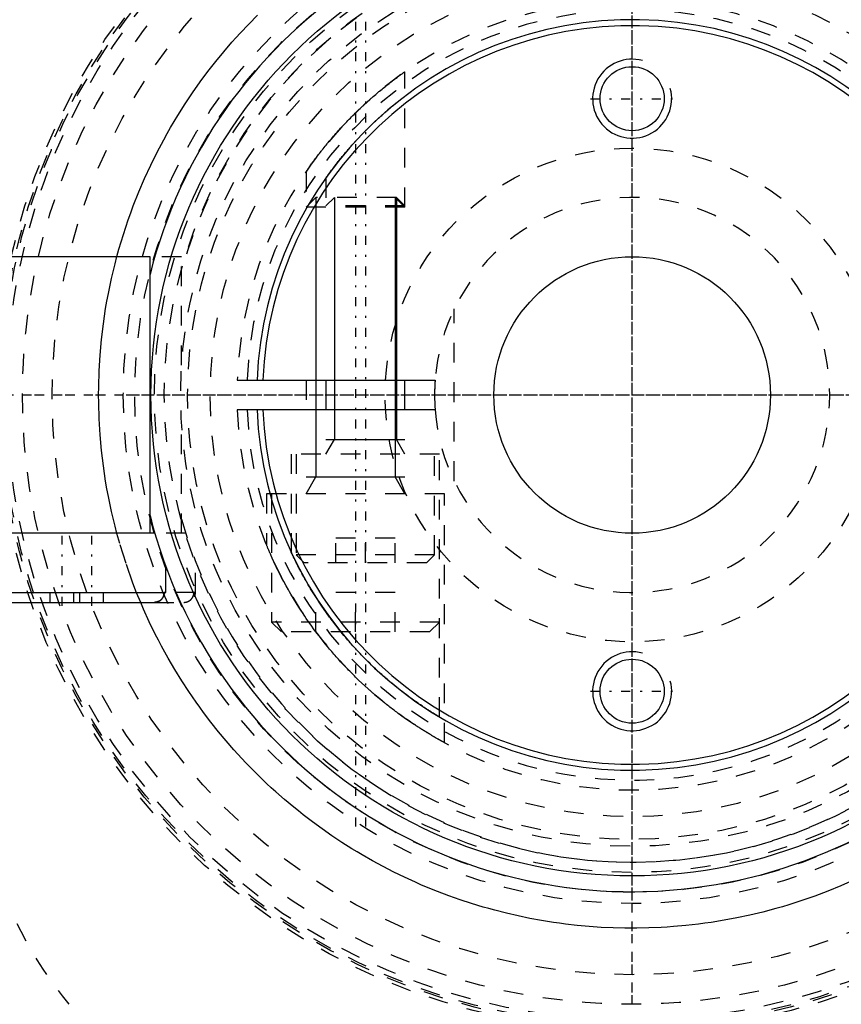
# Model space of a CAD drawing. Extents: x -602 to 139, y -105 to 105.
# Tile 3 of 14: x -581 to -539, y -31 to 19. Entities that reach past the tile are written whole.
import ezdxf

# ---------------------------------------------------------------- set-up
doc = ezdxf.new("R2010")
doc.units = 0
doc.linetypes.add('CENTER', pattern=[1.5, 0.45, -0.5, 0.05, -0.5])
doc.linetypes.add('DASHED', pattern=[2, 1, -1])
for name, color, linetype in [('AM_0', 7, 'CONTINUOUS'), ('AM_10', 7, 'CONTINUOUS'), ('AM_3', 7, 'DASHED'), ('AM_7', 7, 'CENTER')]:
    doc.layers.add(name, color=color, linetype=linetype)

msp = doc.modelspace()

# ---------------------------------------------------------------- linework, layer by layer
at = {"layer": 'AM_0', "color": 7, "linetype": 'CONTINUOUS'}
for p, q in [((-574.4, 7), (-583.75, 7)), ((-574.4, -7), (-574.4, 7)), ((-568.985, 0.75), (-559.972, 0.75)), ((-565.5, 0.75), (-565.5, -0.75)), ((-561.5, -0.75), (-561.5, 0.75)), ((-559.972, -0.75), (-568.985, -0.75)), ((-574.156, -7), (-584.1, -7)), ((-573.6, -10), (-573.6, -8.693)), ((-584.1, -10), (-573.6, -10)), ((-583.514, -10.5), (-574.186, -10.5))]:
    msp.add_line(p, q, dxfattribs=at)
for points in [[(-565.5, 10.989, 0), (-565.5, 10.989, 0), (-565.497, 10.992, 0), (-565.493, 10.999, 0), (-565.489, 11.004, 0), (-565.486, 11.009, 0), (-565.476, 11.022, 0), (-565.465, 11.038, 0), (-565.451, 11.057, 0), (-565.436, 11.079, 0), (-565.418, 11.103, 0), (-565.408, 11.117, 0), (-565.398, 11.13, 0), (-565.377, 11.16, 0), (-565.354, 11.192, 0), (-565.329, 11.226, 0), (-565.303, 11.261, 0), (-565.276, 11.299, 0), (-565.261, 11.318, 0), (-565.247, 11.338, 0), (-565.217, 11.378, 0), (-565.186, 11.419, 0), (-565.17, 11.44, 0), (-565.154, 11.461, 0), (-565.121, 11.505, 0), (-565.088, 11.548, 0), (-565.071, 11.57, 0), (-565.054, 11.592, 0), (-565.02, 11.636, 0), (-564.985, 11.681, 0), (-564.95, 11.727, 0), (-564.913, 11.773, 0), (-564.875, 11.82, 0), (-564.856, 11.844, 0), (-564.837, 11.869, 0), (-564.798, 11.917, 0), (-564.758, 11.967, 0), (-564.717, 12.017, 0), (-564.676, 12.068, 0), (-564.633, 12.119, 0), (-564.612, 12.145, 0), (-564.59, 12.17, 0), (-564.547, 12.223, 0), (-564.503, 12.275, 0), (-564.458, 12.328, 0), (-564.413, 12.381, 0), (-564.367, 12.434, 0), (-564.344, 12.46, 0), (-564.32, 12.487, 0), (-564.274, 12.541, 0), (-564.226, 12.594, 0), (-564.179, 12.648, 0), (-564.131, 12.701, 0), (-564.083, 12.755, 0), (-564.058, 12.781, 0), (-564.034, 12.808, 0), (-563.985, 12.861, 0), (-563.936, 12.914, 0), (-563.887, 12.967, 0), (-563.838, 13.019, 0), (-563.789, 13.071, 0), (-563.764, 13.097, 0), (-563.74, 13.123, 0), (-563.691, 13.174, 0), (-563.642, 13.225, 0), (-563.617, 13.25, 0), (-563.593, 13.275, 0), (-563.544, 13.325, 0), (-563.496, 13.374, 0), (-563.471, 13.399, 0), (-563.447, 13.423, 0), (-563.397, 13.473, 0), (-563.347, 13.522, 0), (-563.297, 13.572, 0), (-563.245, 13.622, 0), (-563.194, 13.672, 0), (-563.168, 13.697, 0), (-563.142, 13.722, 0), (-563.09, 13.771, 0), (-563.038, 13.821, 0), (-562.985, 13.87, 0), (-562.933, 13.919, 0), (-562.88, 13.968, 0), (-562.854, 13.992, 0), (-562.828, 14.016, 0), (-562.776, 14.064, 0), (-562.723, 14.111, 0), (-562.672, 14.157, 0), (-562.62, 14.203, 0), (-562.569, 14.249, 0), (-562.544, 14.271, 0), (-562.518, 14.293, 0), (-562.468, 14.337, 0), (-562.419, 14.38, 0), (-562.37, 14.422, 0), (-562.322, 14.463, 0), (-562.275, 14.503, 0), (-562.251, 14.523, 0), (-562.228, 14.542, 0), (-562.183, 14.58, 0), (-562.138, 14.617, 0), (-562.095, 14.653, 0), (-562.053, 14.688, 0), (-562.012, 14.721, 0), (-561.992, 14.738, 0), (-561.972, 14.754, 0), (-561.932, 14.786, 0), (-561.894, 14.817, 0), (-561.875, 14.832, 0), (-561.856, 14.847, 0), (-561.82, 14.876, 0), (-561.785, 14.904, 0), (-561.768, 14.917, 0), (-561.751, 14.93, 0), (-561.719, 14.956, 0), (-561.689, 14.979, 0), (-561.66, 15.001, 0), (-561.634, 15.021, 0), (-561.61, 15.04, 0), (-561.599, 15.049, 0), (-561.588, 15.057, 0), (-561.569, 15.072, 0), (-561.552, 15.085, 0), (-561.537, 15.096, 0), (-561.525, 15.106, 0), (-561.515, 15.113, 0), (-561.511, 15.116, 0), (-561.508, 15.119, 0), (-561.503, 15.122, 0), (-561.5, 15.124, 0), (-561.5, 15.124, 0)], [(-559.75, -16.308, 0), (-559.751, -16.307, 0), (-559.755, -16.304, 0), (-559.765, -16.299, 0), (-559.772, -16.294, 0), (-559.78, -16.29, 0), (-559.8, -16.278, 0), (-559.825, -16.263, 0), (-559.854, -16.245, 0), (-559.889, -16.223, 0), (-559.929, -16.199, 0), (-559.951, -16.186, 0), (-559.974, -16.172, 0), (-560.023, -16.141, 0), (-560.076, -16.108, 0), (-560.134, -16.072, 0), (-560.196, -16.033, 0), (-560.261, -15.991, 0), (-560.295, -15.969, 0), (-560.33, -15.947, 0), (-560.402, -15.9, 0), (-560.477, -15.851, 0), (-560.515, -15.825, 0), (-560.554, -15.799, 0), (-560.633, -15.746, 0), (-560.714, -15.691, 0), (-560.754, -15.663, 0), (-560.796, -15.635, 0), (-560.881, -15.576, 0), (-560.968, -15.514, 0), (-561.058, -15.45, 0), (-561.15, -15.384, 0), (-561.244, -15.316, 0), (-561.292, -15.28, 0), (-561.34, -15.245, 0), (-561.438, -15.172, 0), (-561.537, -15.097, 0), (-561.637, -15.019, 0), (-561.739, -14.94, 0), (-561.841, -14.859, 0), (-561.893, -14.818, 0), (-561.944, -14.776, 0), (-562.048, -14.691, 0), (-562.153, -14.605, 0), (-562.257, -14.518, 0), (-562.362, -14.429, 0), (-562.467, -14.338, 0), (-562.519, -14.293, 0), (-562.571, -14.247, 0), (-562.675, -14.154, 0), (-562.779, -14.061, 0), (-562.881, -13.967, 0), (-562.983, -13.872, 0), (-563.084, -13.777, 0), (-563.134, -13.73, 0), (-563.184, -13.682, 0), (-563.282, -13.587, 0), (-563.378, -13.491, 0), (-563.474, -13.396, 0), (-563.567, -13.301, 0), (-563.661, -13.205, 0), (-563.708, -13.156, 0), (-563.755, -13.107, 0), (-563.849, -13.008, 0), (-563.942, -12.908, 0), (-563.989, -12.858, 0), (-564.035, -12.807, 0), (-564.128, -12.704, 0), (-564.22, -12.601, 0), (-564.266, -12.549, 0), (-564.312, -12.497, 0), (-564.403, -12.391, 0), (-564.494, -12.285, 0), (-564.584, -12.179, 0), (-564.673, -12.071, 0), (-564.761, -11.963, 0), (-564.805, -11.909, 0), (-564.848, -11.855, 0), (-564.934, -11.746, 0), (-565.02, -11.636, 0), (-565.104, -11.527, 0), (-565.187, -11.417, 0), (-565.269, -11.307, 0), (-565.31, -11.252, 0), (-565.35, -11.197, 0), (-565.429, -11.088, 0), (-565.507, -10.978, 0), (-565.584, -10.869, 0), (-565.66, -10.76, 0), (-565.734, -10.651, 0), (-565.77, -10.597, 0), (-565.807, -10.543, 0), (-565.878, -10.435, 0), (-565.947, -10.329, 0), (-566.016, -10.223, 0), (-566.082, -10.118, 0), (-566.147, -10.013, 0), (-566.179, -9.962, 0), (-566.211, -9.911, 0), (-566.272, -9.809, 0), (-566.332, -9.708, 0), (-566.391, -9.609, 0), (-566.448, -9.511, 0), (-566.505, -9.413, 0), (-566.533, -9.364, 0), (-566.56, -9.314, 0), (-566.615, -9.216, 0), (-566.669, -9.119, 0), (-566.695, -9.07, 0), (-566.721, -9.022, 0), (-566.772, -8.927, 0), (-566.822, -8.834, 0), (-566.845, -8.788, 0), (-566.869, -8.743, 0), (-566.914, -8.655, 0), (-566.957, -8.57, 0), (-566.998, -8.489, 0), (-567.037, -8.411, 0), (-567.072, -8.338, 0), (-567.089, -8.304, 0), (-567.105, -8.271, 0), (-567.135, -8.208, 0), (-567.162, -8.152, 0), (-567.186, -8.102, 0), (-567.206, -8.058, 0), (-567.217, -8.037, 0), (-567.219, -8.031, 0), (-567.222, -8.025, 0), (-567.223, -8.023, 0), (-567.224, -8.02, 0), (-567.227, -8.015, 0), (-567.229, -8.01, 0), (-567.23, -8.008, 0), (-567.231, -8.006, 0), (-567.233, -8.001, 0), (-567.235, -7.997, 0), (-567.236, -7.995, 0), (-567.237, -7.993, 0), (-567.239, -7.989, 0), (-567.24, -7.986, 0), (-567.242, -7.983, 0), (-567.243, -7.98, 0), (-567.244, -7.977, 0), (-567.245, -7.976, 0), (-567.245, -7.975, 0), (-567.246, -7.973, 0), (-567.247, -7.971, 0), (-567.248, -7.969, 0), (-567.249, -7.968, 0), (-567.249, -7.966, 0), (-567.249, -7.966, 0), (-567.25, -7.966, 0), (-567.25, -7.965, 0), (-567.25, -7.965, 0), (-567.25, -7.965, 0)], [(-574.186, -10.5, 0), (-574.183, -10.5, 0), (-574.176, -10.5, 0), (-574.168, -10.5, 0), (-574.165, -10.5, 0), (-574.161, -10.499, 0), (-574.154, -10.499, 0), (-574.147, -10.499, 0), (-574.14, -10.498, 0), (-574.132, -10.497, 0), (-574.125, -10.496, 0), (-574.121, -10.496, 0), (-574.117, -10.495, 0), (-574.11, -10.494, 0), (-574.103, -10.493, 0), (-574.095, -10.492, 0), (-574.088, -10.491, 0), (-574.08, -10.489, 0), (-574.077, -10.488, 0), (-574.073, -10.487, 0), (-574.066, -10.486, 0), (-574.058, -10.484, 0), (-574.055, -10.483, 0), (-574.051, -10.482, 0), (-574.044, -10.48, 0), (-574.037, -10.478, 0), (-574.033, -10.477, 0), (-574.03, -10.476, 0), (-574.023, -10.474, 0), (-574.016, -10.471, 0), (-574.009, -10.469, 0), (-574.002, -10.466, 0), (-573.996, -10.464, 0), (-573.993, -10.462, 0), (-573.989, -10.461, 0), (-573.983, -10.458, 0), (-573.977, -10.456, 0), (-573.97, -10.453, 0), (-573.964, -10.45, 0), (-573.957, -10.446, 0), (-573.954, -10.445, 0), (-573.95, -10.443, 0), (-573.944, -10.44, 0), (-573.937, -10.436, 0), (-573.931, -10.433, 0), (-573.924, -10.429, 0), (-573.918, -10.425, 0), (-573.915, -10.423, 0), (-573.912, -10.421, 0), (-573.905, -10.417, 0), (-573.899, -10.413, 0), (-573.893, -10.409, 0), (-573.887, -10.404, 0), (-573.881, -10.4, 0), (-573.877, -10.398, 0), (-573.875, -10.395, 0), (-573.869, -10.391, 0), (-573.863, -10.386, 0), (-573.857, -10.381, 0), (-573.852, -10.377, 0), (-573.846, -10.372, 0), (-573.843, -10.369, 0), (-573.841, -10.367, 0), (-573.835, -10.362, 0), (-573.83, -10.357, 0), (-573.828, -10.355, 0), (-573.825, -10.353, 0), (-573.82, -10.348, 0), (-573.816, -10.343, 0), (-573.813, -10.34, 0), (-573.811, -10.337, 0), (-573.806, -10.332, 0), (-573.801, -10.327, 0), (-573.796, -10.321, 0), (-573.791, -10.315, 0), (-573.787, -10.31, 0), (-573.784, -10.307, 0), (-573.782, -10.304, 0), (-573.778, -10.298, 0), (-573.773, -10.292, 0), (-573.769, -10.286, 0), (-573.764, -10.279, 0), (-573.76, -10.273, 0), (-573.758, -10.27, 0), (-573.756, -10.267, 0), (-573.752, -10.261, 0), (-573.748, -10.254, 0), (-573.744, -10.248, 0), (-573.741, -10.241, 0), (-573.737, -10.235, 0), (-573.735, -10.231, 0), (-573.734, -10.228, 0), (-573.73, -10.222, 0), (-573.727, -10.215, 0), (-573.724, -10.209, 0), (-573.721, -10.202, 0), (-573.718, -10.196, 0), (-573.717, -10.193, 0), (-573.716, -10.189, 0), (-573.713, -10.183, 0), (-573.71, -10.176, 0), (-573.708, -10.17, 0), (-573.705, -10.163, 0), (-573.703, -10.156, 0), (-573.702, -10.153, 0), (-573.701, -10.149, 0), (-573.699, -10.142, 0), (-573.697, -10.135, 0), (-573.696, -10.131, 0), (-573.695, -10.128, 0), (-573.693, -10.12, 0), (-573.691, -10.113, 0), (-573.69, -10.109, 0), (-573.689, -10.106, 0), (-573.688, -10.098, 0), (-573.686, -10.091, 0), (-573.685, -10.084, 0), (-573.684, -10.076, 0), (-573.683, -10.069, 0), (-573.682, -10.065, 0), (-573.682, -10.061, 0), (-573.681, -10.054, 0), (-573.68, -10.047, 0), (-573.679, -10.039, 0), (-573.679, -10.032, 0), (-573.678, -10.025, 0), (-573.678, -10.021, 0), (-573.678, -10.018, 0), (-573.678, -10.01, 0), (-573.678, -10.003, 0), (-573.678, -10, 0)], [(-574.004, -10.467, 0), (-574.008, -10.469, 0), (-574.018, -10.472, 0), (-574.028, -10.475, 0), (-574.032, -10.477, 0), (-574.037, -10.478, 0), (-574.047, -10.481, 0), (-574.058, -10.484, 0), (-574.068, -10.486, 0), (-574.078, -10.489, 0), (-574.089, -10.491, 0), (-574.094, -10.492, 0), (-574.099, -10.493, 0), (-574.11, -10.494, 0), (-574.12, -10.496, 0), (-574.13, -10.497, 0), (-574.141, -10.498, 0), (-574.151, -10.499, 0), (-574.156, -10.499, 0), (-574.161, -10.499, 0), (-574.171, -10.5, 0), (-574.181, -10.5, 0), (-574.186, -10.5, 0)], [(-573.874, -10.395, 0), (-573.888, -10.405, 0), (-573.916, -10.424, 0), (-573.945, -10.44, 0), (-573.96, -10.448, 0)], [(-573.678, -10, 0), (-573.678, -10.011, 0), (-573.679, -10.035, 0), (-573.681, -10.059, 0), (-573.683, -10.071, 0), (-573.685, -10.083, 0), (-573.69, -10.108, 0), (-573.696, -10.132, 0), (-573.703, -10.155, 0), (-573.711, -10.177, 0), (-573.719, -10.198, 0), (-573.724, -10.209, 0), (-573.729, -10.22, 0), (-573.741, -10.241, 0), (-573.753, -10.262, 0), (-573.767, -10.283, 0), (-573.781, -10.303, 0), (-573.797, -10.321, 0), (-573.804, -10.33, 0), (-573.812, -10.339, 0), (-573.828, -10.356, 0), (-573.846, -10.371, 0), (-573.855, -10.379, 0)]]:
    msp.add_polyline3d(points, dxfattribs=at)
for centre, radius in [((-550, 0), 45), ((-550, 0), 24.35), ((-550, 15), 1.621), ((-550, 0), 7), ((-550, -15), 1.621)]:
    msp.add_circle(centre, radius, dxfattribs=at)
for radius, start, end in [(25.15, 194.0276, 165.9724), (19, 182.2623, 177.7377), (18.7, 182.2986, 177.7014), (10, 175.6988, 180), (10, 175.6988, 184.3012), (52, 205.3317, 264.3162)]:
    msp.add_arc((-550, 0), radius, start, end, dxfattribs=at)
at = {"layer": 'AM_10', "color": 7, "linetype": 'CONTINUOUS'}
for p, q in [((-566.01, 10), (-566.01, -4.15)), ((-565.071, 10), (-565.071, -2.256)), ((-561.99, 10), (-561.99, -4.15)), ((-561.929, 10), (-561.929, -2.256)), ((-565.5, -3), (-565.071, -2.256)), ((-565.5, -2.256), (-561.5, -2.256)), ((-561.5, -3), (-561.929, -2.256)), ((-566.5, -5), (-566.01, -4.15)), ((-566.5, -4.15), (-561.5, -4.15)), ((-561.5, -5), (-561.99, -4.15))]:
    msp.add_line(p, q, dxfattribs=at)
for centre in [(-550, 15), (-550, -15)]:
    msp.add_arc(centre, 2, 75, 15, dxfattribs=at)
at = {"layer": 'AM_3', "color": 6, "linetype": 'DASHED'}
for p, q in [((-561.5, 9.509), (-561.5, 16.363)), ((-566.5, 11.303), (-566.5, 9.509)), ((-565.5, 10.989), (-565.5, 9.57)), ((-566.01, 10), (-566.5, 9.509)), ((-561.929, 10), (-566.01, 10)), ((-565.071, 10), (-565.5, 9.57)), ((-561.5, 9.509), (-561.99, 10)), ((-561.5, 9.57), (-561.929, 10)), ((-561.5, 9.509), (-566.5, 9.509)), ((-561.5, 9.57), (-565.5, 9.57)), ((-572.8, 7), (-574.4, 7)), ((-572.8, 1.511), (-572.8, 7)), ((-559, -4.359), (-559, 4.359)), ((-569.986, 0.75), (-568.985, 0.75)), ((-566.5, 0.75), (-566.5, -0.75)), ((-568.985, -0.75), (-569.986, -0.75)), ((-572.8, -7), (-572.8, -1.511)), ((-567.25, -3), (-567.25, -7.965)), ((-559.75, -3), (-567.25, -3)), ((-567, -3), (-567, -8.1)), ((-560, -8.1), (-560, -3)), ((-559.75, -16.308), (-559.75, -3)), ((-568.5, -5), (-568.5, -7.599)), ((-559.5, -5), (-568.5, -5)), ((-568.25, -5), (-568.25, -11.5)), ((-559.5, -17.6), (-559.5, -5)), ((-572.59, -7), (-574.4, -7)), ((-562, -7.25), (-565, -7.25)), ((-565, -8.5), (-565, -7.25)), ((-563.5, -8.5), (-563.5, -7.25)), ((-562, -8.5), (-562, -7.25)), ((-572.1, -10), (-572.1, -8.421)), ((-567, -8.1), (-566.6, -8.5)), ((-560, -8.1), (-567, -8.1)), ((-560.4, -8.5), (-560, -8.1)), ((-560.4, -8.5), (-566.6, -8.5)), ((-579.45, -10.5), (-579.45, -10)), ((-578.25, -10.5), (-578.25, -10)), ((-577.95, -10.5), (-577.95, -10)), ((-576.75, -10.5), (-576.75, -10)), ((-574.871, -10.51), (-575.075, -10.012)), ((-573.6, -10), (-573.678, -10)), ((-572.1, -10), (-573.678, -10)), ((-572.15, -10), (-572.15, -10.218)), ((-566, -12), (-566, -10)), ((-562, -10), (-566, -10)), ((-564, -12), (-564, -10)), ((-562, -12), (-562, -10)), ((-574.186, -10.5), (-572.686, -10.5)), ((-568.25, -11.5), (-567.75, -12)), ((-559.75, -11.5), (-568.25, -11.5)), ((-560.25, -12), (-559.75, -11.5)), ((-560.25, -12), (-567.75, -12))]:
    msp.add_line(p, q, dxfattribs=at)
for points in [[(-576.074, 7.011, 0), (-575.97, 7.387, 0), (-575.747, 8.131, 0), (-575.505, 8.861, 0), (-575.377, 9.22, 0), (-575.245, 9.576, 0), (-574.968, 10.277, 0), (-574.674, 10.963, 0), (-574.366, 11.633, 0), (-574.042, 12.287, 0), (-573.706, 12.924, 0), (-573.533, 13.237, 0), (-573.357, 13.545, 0), (-572.997, 14.148, 0), (-572.626, 14.733, 0), (-572.246, 15.3, 0), (-571.859, 15.849, 0), (-571.465, 16.379, 0), (-571.265, 16.637, 0), (-571.065, 16.89, 0), (-570.661, 17.381, 0), (-570.252, 17.857, 0), (-570.043, 18.091, 0), (-569.831, 18.322, 0), (-569.4, 18.779, 0), (-568.958, 19.225, 0)], [(-566.5, 11.303, 0), (-566.5, 11.303, 0), (-566.497, 11.307, 0), (-566.491, 11.316, 0), (-566.487, 11.322, 0), (-566.482, 11.328, 0), (-566.471, 11.345, 0), (-566.457, 11.365, 0), (-566.44, 11.389, 0), (-566.421, 11.417, 0), (-566.399, 11.448, 0), (-566.388, 11.465, 0), (-566.376, 11.482, 0), (-566.349, 11.519, 0), (-566.321, 11.559, 0), (-566.291, 11.602, 0), (-566.259, 11.647, 0), (-566.225, 11.694, 0), (-566.208, 11.718, 0), (-566.19, 11.743, 0), (-566.153, 11.793, 0), (-566.115, 11.845, 0), (-566.096, 11.872, 0), (-566.076, 11.898, 0), (-566.036, 11.952, 0), (-565.995, 12.007, 0), (-565.974, 12.034, 0), (-565.953, 12.062, 0), (-565.911, 12.117, 0), (-565.869, 12.173, 0), (-565.825, 12.23, 0), (-565.78, 12.288, 0), (-565.734, 12.347, 0), (-565.711, 12.376, 0), (-565.687, 12.407, 0), (-565.639, 12.467, 0), (-565.589, 12.529, 0), (-565.539, 12.591, 0), (-565.488, 12.654, 0), (-565.436, 12.718, 0), (-565.409, 12.749, 0), (-565.383, 12.782, 0), (-565.329, 12.846, 0), (-565.274, 12.911, 0), (-565.219, 12.976, 0), (-565.163, 13.042, 0), (-565.106, 13.108, 0), (-565.077, 13.141, 0), (-565.048, 13.174, 0), (-564.99, 13.24, 0), (-564.931, 13.306, 0), (-564.872, 13.372, 0), (-564.812, 13.439, 0), (-564.752, 13.505, 0), (-564.722, 13.538, 0), (-564.692, 13.57, 0), (-564.631, 13.636, 0), (-564.57, 13.701, 0), (-564.508, 13.766, 0), (-564.447, 13.831, 0), (-564.385, 13.895, 0), (-564.354, 13.927, 0), (-564.323, 13.959, 0), (-564.261, 14.022, 0), (-564.2, 14.084, 0), (-564.169, 14.116, 0), (-564.138, 14.146, 0), (-564.076, 14.207, 0), (-564.015, 14.268, 0), (-563.985, 14.298, 0), (-563.954, 14.328, 0), (-563.892, 14.388, 0), (-563.829, 14.449, 0), (-563.765, 14.509, 0), (-563.701, 14.57, 0), (-563.636, 14.631, 0), (-563.603, 14.661, 0), (-563.571, 14.692, 0), (-563.505, 14.752, 0), (-563.439, 14.812, 0), (-563.372, 14.872, 0), (-563.306, 14.932, 0), (-563.239, 14.991, 0), (-563.206, 15.02, 0), (-563.173, 15.049, 0), (-563.107, 15.107, 0), (-563.041, 15.164, 0), (-562.975, 15.22, 0), (-562.91, 15.275, 0), (-562.845, 15.33, 0), (-562.813, 15.357, 0), (-562.781, 15.383, 0), (-562.717, 15.436, 0), (-562.655, 15.487, 0), (-562.593, 15.538, 0), (-562.532, 15.587, 0), (-562.472, 15.635, 0), (-562.443, 15.658, 0), (-562.414, 15.681, 0), (-562.356, 15.726, 0), (-562.3, 15.77, 0), (-562.246, 15.813, 0), (-562.192, 15.854, 0), (-562.141, 15.894, 0), (-562.115, 15.913, 0), (-562.09, 15.932, 0), (-562.04, 15.97, 0), (-561.992, 16.006, 0), (-561.968, 16.024, 0), (-561.944, 16.042, 0), (-561.899, 16.076, 0), (-561.855, 16.108, 0), (-561.833, 16.124, 0), (-561.812, 16.139, 0), (-561.772, 16.168, 0), (-561.735, 16.196, 0), (-561.699, 16.221, 0), (-561.667, 16.245, 0), (-561.637, 16.266, 0), (-561.623, 16.276, 0), (-561.61, 16.285, 0), (-561.585, 16.303, 0), (-561.564, 16.318, 0), (-561.546, 16.331, 0), (-561.53, 16.342, 0), (-561.518, 16.35, 0), (-561.513, 16.354, 0), (-561.509, 16.357, 0), (-561.503, 16.361, 0), (-561.5, 16.363, 0), (-561.5, 16.363, 0)], [(-576.074, -7.011, 0), (-576.17, -6.642, 0), (-576.348, -5.896, 0), (-576.506, -5.139, 0), (-576.578, -4.756, 0), (-576.644, -4.372, 0), (-576.76, -3.595, 0), (-576.854, -2.809, 0), (-576.925, -2.015, 0), (-576.973, -1.214, 0), (-576.997, -0.406, 0), (-577, 0, 0), (-576.997, 0.406, 0), (-576.973, 1.214, 0), (-576.925, 2.015, 0), (-576.854, 2.809, 0), (-576.76, 3.595, 0), (-576.644, 4.372, 0), (-576.578, 4.756, 0), (-576.506, 5.139, 0), (-576.348, 5.896, 0), (-576.17, 6.642, 0), (-576.074, 7.011, 0)], [(-575.075, -10.012, 0), (-575.263, -9.529, 0), (-575.613, -8.541, 0), (-575.93, -7.527, 0), (-576.074, -7.011, 0)], [(-568.251, -8.179, 0), (-568.263, -8.152, 0), (-568.287, -8.098, 0), (-568.31, -8.046, 0), (-568.321, -8.021, 0), (-568.332, -7.996, 0), (-568.353, -7.949, 0), (-568.372, -7.904, 0), (-568.39, -7.861, 0), (-568.407, -7.821, 0), (-568.423, -7.784, 0), (-568.431, -7.766, 0), (-568.438, -7.75, 0), (-568.451, -7.718, 0), (-568.462, -7.69, 0), (-568.473, -7.666, 0), (-568.481, -7.644, 0), (-568.489, -7.627, 0), (-568.492, -7.62, 0), (-568.494, -7.614, 0), (-568.498, -7.605, 0), (-568.5, -7.6, 0), (-568.5, -7.599, 0)], [(-566, -12, 0), (-566.085, -11.885, 0), (-566.252, -11.656, 0), (-566.414, -11.427, 0), (-566.493, -11.313, 0), (-566.571, -11.199, 0), (-566.722, -10.971, 0), (-566.869, -10.745, 0), (-567.009, -10.521, 0), (-567.144, -10.299, 0), (-567.273, -10.081, 0), (-567.336, -9.974, 0), (-567.397, -9.867, 0), (-567.514, -9.658, 0), (-567.627, -9.449, 0), (-567.738, -9.239, 0), (-567.845, -9.031, 0), (-567.947, -8.827, 0), (-567.996, -8.727, 0), (-568.043, -8.629, 0), (-568.132, -8.44, 0), (-568.213, -8.263, 0), (-568.251, -8.179, 0)], [(-574.186, -10.5, 0), (-574.183, -10.5, 0), (-574.176, -10.5, 0), (-574.168, -10.5, 0), (-574.165, -10.5, 0), (-574.161, -10.499, 0), (-574.154, -10.499, 0), (-574.147, -10.499, 0), (-574.14, -10.498, 0), (-574.132, -10.497, 0), (-574.125, -10.496, 0), (-574.121, -10.496, 0), (-574.117, -10.495, 0), (-574.11, -10.494, 0), (-574.103, -10.493, 0), (-574.095, -10.492, 0), (-574.088, -10.491, 0), (-574.08, -10.489, 0), (-574.077, -10.488, 0), (-574.073, -10.487, 0), (-574.066, -10.486, 0), (-574.058, -10.484, 0), (-574.055, -10.483, 0), (-574.051, -10.482, 0), (-574.044, -10.48, 0), (-574.037, -10.478, 0), (-574.033, -10.477, 0), (-574.03, -10.476, 0), (-574.023, -10.474, 0), (-574.016, -10.471, 0), (-574.009, -10.469, 0), (-574.002, -10.466, 0), (-573.996, -10.464, 0), (-573.993, -10.462, 0), (-573.989, -10.461, 0), (-573.983, -10.458, 0), (-573.977, -10.456, 0), (-573.97, -10.453, 0), (-573.964, -10.45, 0), (-573.957, -10.446, 0), (-573.954, -10.445, 0), (-573.95, -10.443, 0), (-573.944, -10.44, 0), (-573.937, -10.436, 0), (-573.931, -10.433, 0), (-573.924, -10.429, 0), (-573.918, -10.425, 0), (-573.915, -10.423, 0), (-573.912, -10.421, 0), (-573.905, -10.417, 0), (-573.899, -10.413, 0), (-573.893, -10.409, 0), (-573.887, -10.404, 0), (-573.881, -10.4, 0), (-573.877, -10.398, 0), (-573.875, -10.395, 0), (-573.869, -10.391, 0), (-573.863, -10.386, 0), (-573.857, -10.381, 0), (-573.852, -10.377, 0), (-573.846, -10.372, 0), (-573.843, -10.369, 0), (-573.841, -10.367, 0), (-573.835, -10.362, 0), (-573.83, -10.357, 0), (-573.828, -10.355, 0), (-573.825, -10.353, 0), (-573.82, -10.348, 0), (-573.816, -10.343, 0), (-573.813, -10.34, 0), (-573.811, -10.337, 0), (-573.806, -10.332, 0), (-573.801, -10.327, 0), (-573.796, -10.321, 0), (-573.791, -10.315, 0), (-573.787, -10.31, 0), (-573.784, -10.307, 0), (-573.782, -10.304, 0), (-573.778, -10.298, 0), (-573.773, -10.292, 0), (-573.769, -10.286, 0), (-573.764, -10.279, 0), (-573.76, -10.273, 0), (-573.758, -10.27, 0), (-573.756, -10.267, 0), (-573.752, -10.261, 0), (-573.748, -10.254, 0), (-573.744, -10.248, 0), (-573.741, -10.241, 0), (-573.737, -10.235, 0), (-573.735, -10.231, 0), (-573.734, -10.228, 0), (-573.73, -10.222, 0), (-573.727, -10.215, 0), (-573.724, -10.209, 0), (-573.721, -10.202, 0), (-573.718, -10.196, 0), (-573.717, -10.193, 0), (-573.716, -10.189, 0), (-573.713, -10.183, 0), (-573.71, -10.176, 0), (-573.708, -10.17, 0), (-573.705, -10.163, 0), (-573.703, -10.156, 0), (-573.702, -10.153, 0), (-573.701, -10.149, 0), (-573.699, -10.142, 0), (-573.697, -10.135, 0), (-573.696, -10.131, 0), (-573.695, -10.128, 0), (-573.693, -10.12, 0), (-573.691, -10.113, 0), (-573.69, -10.109, 0), (-573.689, -10.106, 0), (-573.688, -10.098, 0), (-573.686, -10.091, 0), (-573.685, -10.084, 0), (-573.684, -10.076, 0), (-573.683, -10.069, 0), (-573.682, -10.065, 0), (-573.682, -10.061, 0), (-573.681, -10.054, 0), (-573.68, -10.047, 0), (-573.679, -10.039, 0), (-573.679, -10.032, 0), (-573.678, -10.025, 0), (-573.678, -10.021, 0), (-573.678, -10.018, 0), (-573.678, -10.01, 0), (-573.678, -10.003, 0), (-573.678, -10, 0)], [(-573.96, -10.448, 0), (-573.967, -10.451, 0), (-573.982, -10.458, 0), (-573.996, -10.464, 0), (-574.004, -10.467, 0)], [(-573.855, -10.379, 0), (-573.858, -10.382, 0), (-573.864, -10.387, 0), (-573.871, -10.392, 0), (-573.874, -10.395, 0)], [(-572.686, -10.5, 0), (-572.683, -10.5, 0), (-572.676, -10.5, 0), (-572.67, -10.5, 0), (-572.666, -10.5, 0), (-572.663, -10.499, 0), (-572.656, -10.499, 0), (-572.649, -10.499, 0), (-572.642, -10.498, 0), (-572.636, -10.498, 0), (-572.629, -10.497, 0), (-572.625, -10.496, 0), (-572.622, -10.496, 0), (-572.615, -10.495, 0), (-572.608, -10.494, 0), (-572.601, -10.493, 0), (-572.594, -10.492, 0), (-572.587, -10.49, 0), (-572.583, -10.49, 0), (-572.58, -10.489, 0), (-572.573, -10.488, 0), (-572.566, -10.486, 0), (-572.563, -10.485, 0), (-572.559, -10.484, 0), (-572.553, -10.483, 0), (-572.546, -10.481, 0), (-572.542, -10.48, 0), (-572.539, -10.479, 0), (-572.533, -10.477, 0), (-572.526, -10.475, 0), (-572.519, -10.472, 0), (-572.513, -10.47, 0), (-572.507, -10.468, 0), (-572.504, -10.467, 0), (-572.501, -10.466, 0), (-572.494, -10.463, 0), (-572.488, -10.461, 0), (-572.482, -10.458, 0), (-572.476, -10.456, 0), (-572.47, -10.453, 0), (-572.467, -10.451, 0), (-572.464, -10.45, 0), (-572.458, -10.447, 0), (-572.452, -10.444, 0), (-572.446, -10.441, 0), (-572.44, -10.437, 0), (-572.433, -10.434, 0), (-572.43, -10.432, 0), (-572.427, -10.431, 0), (-572.421, -10.427, 0), (-572.415, -10.423, 0), (-572.409, -10.42, 0), (-572.403, -10.416, 0), (-572.397, -10.412, 0), (-572.395, -10.41, 0), (-572.392, -10.408, 0), (-572.386, -10.404, 0), (-572.38, -10.4, 0), (-572.375, -10.395, 0), (-572.369, -10.391, 0), (-572.364, -10.387, 0), (-572.361, -10.385, 0), (-572.358, -10.382, 0), (-572.353, -10.378, 0), (-572.348, -10.373, 0), (-572.345, -10.371, 0), (-572.343, -10.369, 0), (-572.338, -10.364, 0), (-572.333, -10.36, 0), (-572.331, -10.358, 0), (-572.328, -10.355, 0), (-572.324, -10.351, 0), (-572.319, -10.346, 0), (-572.314, -10.341, 0), (-572.31, -10.336, 0), (-572.305, -10.331, 0), (-572.303, -10.329, 0), (-572.301, -10.326, 0), (-572.296, -10.321, 0), (-572.292, -10.316, 0), (-572.287, -10.31, 0), (-572.283, -10.305, 0), (-572.279, -10.299, 0), (-572.277, -10.297, 0), (-572.275, -10.294, 0), (-572.27, -10.288, 0), (-572.266, -10.282, 0), (-572.262, -10.276, 0), (-572.258, -10.271, 0), (-572.255, -10.265, 0), (-572.253, -10.262, 0), (-572.251, -10.259, 0), (-572.247, -10.253, 0), (-572.244, -10.247, 0), (-572.24, -10.24, 0), (-572.237, -10.234, 0), (-572.234, -10.228, 0), (-572.232, -10.225, 0), (-572.231, -10.222, 0), (-572.228, -10.216, 0), (-572.225, -10.21, 0), (-572.222, -10.204, 0), (-572.219, -10.198, 0), (-572.217, -10.192, 0), (-572.215, -10.189, 0), (-572.214, -10.186, 0), (-572.212, -10.18, 0), (-572.209, -10.173, 0), (-572.208, -10.17, 0), (-572.207, -10.167, 0), (-572.205, -10.161, 0), (-572.202, -10.154, 0), (-572.201, -10.151, 0), (-572.2, -10.148, 0), (-572.198, -10.141, 0), (-572.196, -10.134, 0), (-572.195, -10.128, 0), (-572.193, -10.121, 0), (-572.191, -10.114, 0), (-572.19, -10.111, 0), (-572.19, -10.107, 0), (-572.188, -10.1, 0), (-572.187, -10.093, 0), (-572.185, -10.086, 0), (-572.184, -10.079, 0), (-572.183, -10.072, 0), (-572.183, -10.069, 0), (-572.182, -10.065, 0), (-572.181, -10.059, 0), (-572.18, -10.052, 0), (-572.18, -10.048, 0)], [(-572.18, -10.048, 0), (-572.179, -10.04, 0), (-572.178, -10.024, 0), (-572.178, -10.008, 0), (-572.178, -10, 0)], [(-538.792, -24.564, 0), (-539.442, -24.85, 0), (-540.095, -25.118, 0), (-540.752, -25.367, 0), (-541.41, -25.597, 0), (-542.069, -25.809, 0), (-542.398, -25.908, 0), (-542.728, -26.002, 0), (-543.386, -26.177, 0), (-544.044, -26.335, 0), (-544.698, -26.474, 0), (-545.35, -26.597, 0), (-545.998, -26.702, 0), (-546.32, -26.748, 0), (-546.641, -26.79, 0), (-547.279, -26.863, 0), (-547.911, -26.919, 0), (-548.224, -26.942, 0), (-548.536, -26.96, 0), (-549.153, -26.987, 0), (-549.762, -26.999, 0), (-550.063, -27, 0), (-550.364, -26.998, 0), (-550.966, -26.983, 0), (-551.569, -26.954, 0), (-552.172, -26.912, 0), (-552.775, -26.857, 0), (-553.378, -26.788, 0), (-553.679, -26.748, 0), (-553.98, -26.705, 0), (-554.58, -26.609, 0), (-555.178, -26.499, 0), (-555.774, -26.375, 0), (-556.367, -26.239, 0), (-556.957, -26.088, 0), (-557.25, -26.008, 0), (-557.543, -25.925, 0), (-558.126, -25.748, 0), (-558.704, -25.559, 0), (-559.278, -25.356, 0), (-559.846, -25.141, 0), (-560.41, -24.912, 0), (-560.69, -24.794, 0), (-560.968, -24.672, 0), (-561.52, -24.419, 0), (-562.066, -24.154, 0), (-562.605, -23.877, 0), (-563.138, -23.588, 0), (-563.663, -23.288, 0), (-563.923, -23.133, 0), (-564.182, -22.976, 0), (-564.692, -22.652, 0), (-565.195, -22.318, 0), (-565.691, -21.973, 0), (-566.177, -21.617, 0), (-566.656, -21.251, 0), (-566.892, -21.063, 0), (-567.125, -20.874, 0), (-567.586, -20.487, 0), (-568.038, -20.09, 0), (-568.261, -19.888, 0), (-568.481, -19.684, 0), (-568.914, -19.268, 0), (-569.338, -18.843, 0), (-569.546, -18.627, 0), (-569.751, -18.409, 0), (-570.155, -17.966, 0), (-570.549, -17.514, 0), (-570.935, -17.05, 0), (-571.319, -16.569, 0), (-571.697, -16.069, 0), (-571.885, -15.813, 0), (-572.07, -15.553, 0), (-572.437, -15.02, 0), (-572.795, -14.47, 0), (-573.145, -13.903, 0), (-573.485, -13.32, 0), (-573.815, -12.722, 0), (-573.975, -12.417, 0), (-574.133, -12.108, 0), (-574.438, -11.48, 0), (-574.73, -10.837, 0), (-574.871, -10.51, 0)], [(-564, -14.283, 0), (-564.058, -14.226, 0), (-564.175, -14.109, 0), (-564.291, -13.992, 0), (-564.349, -13.932, 0), (-564.407, -13.872, 0), (-564.523, -13.751, 0), (-564.638, -13.628, 0), (-564.752, -13.504, 0), (-564.866, -13.379, 0), (-564.98, -13.252, 0), (-565.036, -13.188, 0), (-565.092, -13.124, 0), (-565.203, -12.995, 0), (-565.313, -12.865, 0), (-565.423, -12.733, 0), (-565.531, -12.602, 0), (-565.637, -12.469, 0), (-565.69, -12.402, 0), (-565.743, -12.335, 0), (-565.847, -12.201, 0), (-565.95, -12.067, 0), (-566, -12, 0)], [(-559.5, -17.6, 0), (-559.5, -17.6, 0), (-559.501, -17.599, 0), (-559.504, -17.598, 0), (-559.505, -17.597, 0), (-559.507, -17.596, 0), (-559.512, -17.593, 0), (-559.518, -17.59, 0), (-559.525, -17.586, 0), (-559.533, -17.582, 0), (-559.542, -17.577, 0), (-559.547, -17.574, 0), (-559.553, -17.571, 0), (-559.565, -17.565, 0), (-559.578, -17.557, 0), (-559.592, -17.55, 0), (-559.608, -17.541, 0), (-559.624, -17.532, 0), (-559.633, -17.527, 0), (-559.642, -17.522, 0), (-559.662, -17.512, 0), (-559.682, -17.5, 0), (-559.692, -17.494, 0), (-559.703, -17.488, 0), (-559.726, -17.476, 0), (-559.75, -17.463, 0), (-559.762, -17.456, 0), (-559.775, -17.449, 0), (-559.801, -17.434, 0), (-559.828, -17.419, 0), (-559.856, -17.403, 0), (-559.885, -17.386, 0), (-559.916, -17.369, 0), (-559.931, -17.36, 0), (-559.947, -17.351, 0), (-559.979, -17.333, 0), (-560.012, -17.313, 0), (-560.047, -17.294, 0), (-560.082, -17.273, 0), (-560.118, -17.252, 0), (-560.136, -17.241, 0), (-560.154, -17.23, 0), (-560.192, -17.208, 0), (-560.23, -17.185, 0), (-560.269, -17.162, 0), (-560.309, -17.138, 0), (-560.35, -17.114, 0), (-560.37, -17.101, 0), (-560.391, -17.089, 0), (-560.433, -17.063, 0), (-560.475, -17.038, 0), (-560.517, -17.011, 0), (-560.561, -16.984, 0), (-560.604, -16.957, 0), (-560.626, -16.944, 0), (-560.648, -16.93, 0), (-560.693, -16.902, 0), (-560.737, -16.873, 0), (-560.783, -16.844, 0), (-560.829, -16.815, 0), (-560.876, -16.784, 0), (-560.899, -16.769, 0), (-560.923, -16.754, 0), (-560.971, -16.722, 0), (-561.02, -16.69, 0), (-561.044, -16.674, 0), (-561.069, -16.658, 0), (-561.119, -16.625, 0), (-561.169, -16.591, 0), (-561.194, -16.574, 0), (-561.22, -16.557, 0), (-561.271, -16.522, 0), (-561.322, -16.486, 0), (-561.375, -16.45, 0), (-561.427, -16.414, 0), (-561.48, -16.377, 0), (-561.507, -16.358, 0), (-561.534, -16.339, 0), (-561.588, -16.301, 0), (-561.642, -16.263, 0), (-561.696, -16.223, 0), (-561.751, -16.184, 0), (-561.806, -16.144, 0), (-561.834, -16.123, 0), (-561.862, -16.103, 0), (-561.917, -16.062, 0), (-561.973, -16.02, 0), (-562.029, -15.978, 0), (-562.085, -15.936, 0), (-562.142, -15.893, 0), (-562.17, -15.871, 0), (-562.199, -15.849, 0), (-562.255, -15.805, 0), (-562.312, -15.761, 0), (-562.369, -15.716, 0), (-562.426, -15.671, 0), (-562.483, -15.626, 0), (-562.512, -15.603, 0), (-562.54, -15.58, 0), (-562.597, -15.534, 0), (-562.654, -15.488, 0), (-562.854, -15.322, 0), (-563.024, -15.178, 0), (-563.193, -15.031, 0), (-563.525, -14.734, 0), (-563.845, -14.433, 0), (-564, -14.283, 0)]]:
    msp.add_polyline3d(points, dxfattribs=at)
for radius in [32.175, 32, 31.9, 31.65, 30.85, 29.35, 25.75, 25.175, 24.175, 23.675, 22.85, 22.5, 21.35, 12.5]:
    msp.add_circle((-550, 0), radius, dxfattribs=at)
for centre, radius, start, end in [((-550, 0), 48, 64.2565, 295.7435), ((-550, 0), 23.65, 195.4078, 164.5922), ((-550, 0), 20, 182.1491, 177.8509), ((-550, 0), 19.5, 182.2042, 177.7958), ((-550, 0), 10, 184.3012, 175.6988), ((-572.6, -10), 0.5, 334.1581, 0), ((-563.118, -18.068), 20, 194.2752, 219.7248)]:
    msp.add_arc(centre, radius, start, end, dxfattribs=at)
at = {"layer": 'AM_7', "color": 4, "linetype": 'CENTER'}
for p, q in [((-550, -50.4), (-550, 50.4)), ((-550, -47.25), (-550, 47.25)), ((-550, -32.392), (-550, 32.392)), ((-550, -25.384), (-550, 25.384)), ((-550, -24.832), (-550, 24.832)), ((-564, 22), (-564, -22)), ((-563.5, 22), (-563.5, -22)), ((-550, -21), (-550, 21)), ((-552.1, 15), (-547.9, 15)), ((-600.4, 0), (-499.6, 0)), ((-597.25, 0), (-502.75, 0)), ((-582.392, 0), (-517.608, 0)), ((-575.384, 0), (-524.616, 0)), ((-574.832, 0), (-525.168, 0)), ((-571, 0), (-529, 0)), ((-578.85, -10.675), (-578.85, -6.825)), ((-578.85, -10.675), (-578.85, -6.825)), ((-577.35, -10.675), (-577.35, -6.825)), ((-552.1, -15), (-547.9, -15))]:
    msp.add_line(p, q, dxfattribs=at)

doc.saveas('drawing.dxf')
